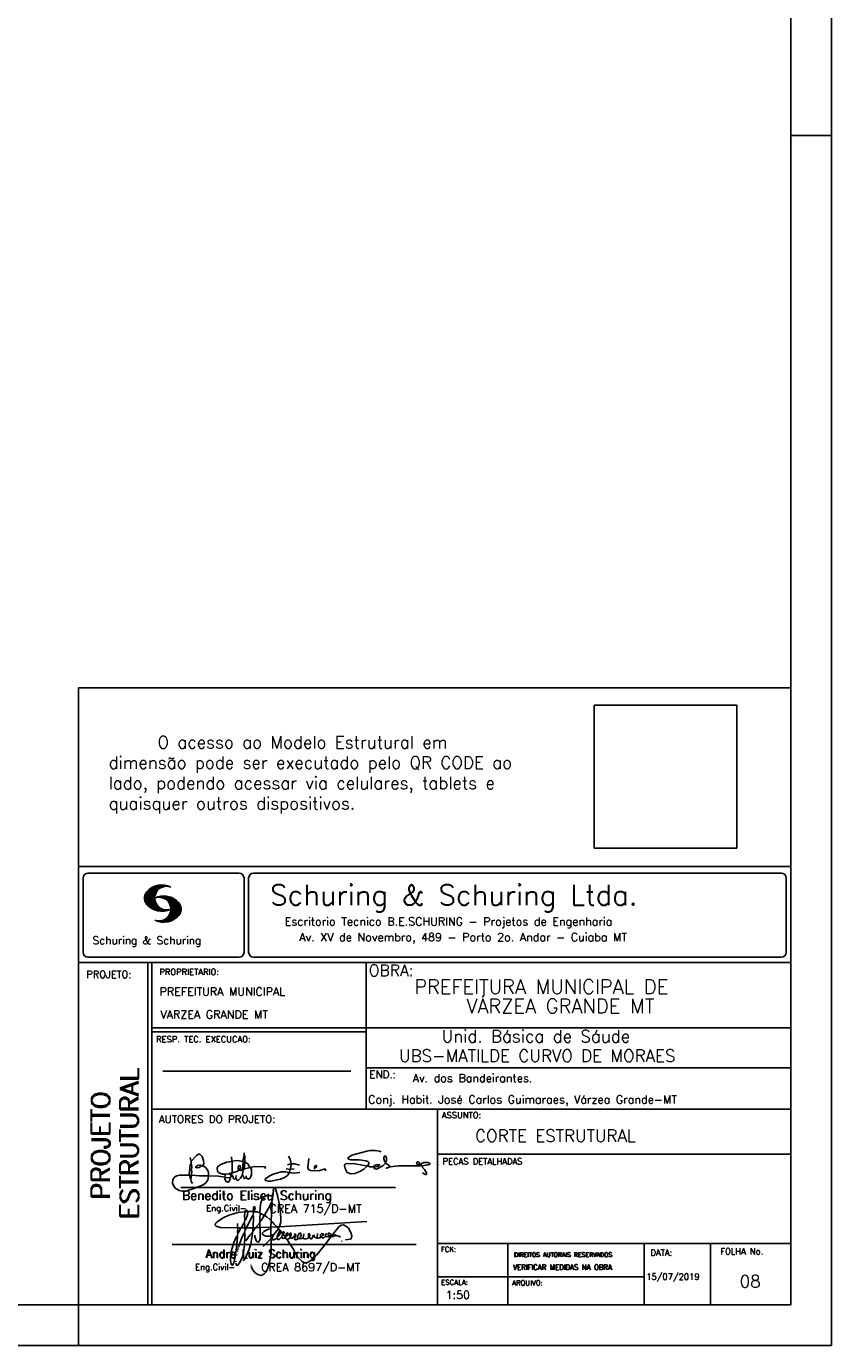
# Model space of a CAD drawing. Extents: x 0 to 84.1, y 0 to 59.4.
# Tile 7 of 9: x 64.3 to 84.1, y 0 to 32.4. Entities that reach past the tile are written whole.
import ezdxf

# ---------------------------------------------------------------- set-up
doc = ezdxf.new("R2010")
doc.units = 0
doc.header["$MEASUREMENT"] = 0
doc.layers.get('0').update_dxf_attribs({"linetype": 'CONTINUOUS'})
doc.layers.add('1', color=1, linetype='CONTINUOUS')
doc.layers.add('2', color=2, linetype='CONTINUOUS')
doc.styles.get("Standard").update_dxf_attribs({"font": 'ROMANS.SHX'})
picture_1 = doc.add_image_def('image1.png', size_in_pixel=(300, 300))

# ---------------------------------------------------------------- blocks, each defined once
blk = doc.blocks.new('assinaturabenedito')
at = {"color": 162}
for points in [[(80.21, 160.29), (79.88, 160.45), (79.72, 161.68), (80.29, 161.77), (80.46, 162.01), (80.54, 163.49), (80.37, 163.74), (80.54, 164.8), (80.46, 166.12), (80.29, 166.36), (80.37, 167.51), (82.43, 169.81), (83.41, 170.39), (83.9, 170.39), (84.81, 169.48), (85.38, 167.84), (85.46, 166.36), (85.13, 165.71), (86.12, 164.97), (86.94, 163.98), (87.35, 162.83), (87.43, 161.68), (87.19, 161.52), (83.66, 161.52), (80.46, 161.77)], [(80.46, 167.68), (80.21, 167.84), (79.88, 169.07)], [(94.32, 162.18), (93.09, 162.18), (91.53, 162.83), (91.12, 163.41), (90.96, 164.8), (91.29, 165.38), (92.52, 166.2), (94.82, 167.1), (97.03, 167.43), (97.11, 162.92)], [(96.95, 167.51), (96.79, 169.24)], [(101.46, 167.43), (99.17, 167.76), (97.11, 167.51)], [(101.55, 163.82), (102.04, 164.31), (102.28, 166.78), (102.28, 167.1), (101.55, 167.19), (101.46, 167.51), (101.96, 170.06), (102.28, 169.81), (102.28, 167.27)], [(101.96, 170.06), (102.04, 170.96)], [(120.99, 164.31), (121.24, 166.12), (121.16, 167.19), (120.66, 168.66), (120.09, 169.57)], [(135.35, 163.57), (135.27, 164.23), (135.11, 164.31), (132.64, 163.57), (129.12, 163.74), (128.62, 163.9), (128.3, 164.15), (128.05, 164.89), (128.46, 168.66)], [(155.13, 165.22), (153.4, 165.22), (152.58, 165.54), (153.16, 166.78), (152.67, 167.35), (151.85, 167.68), (149.14, 168.01), (145.61, 168.01), (144.71, 168.34), (144.46, 168.91), (146.1, 169.9), (152.17, 171.62), (153.65, 171.87), (155.7, 171.87), (157.43, 171.62), (158.08, 171.29)], [(159.89, 166.69), (159.89, 167.1), (160.22, 167.51), (160.22, 168.91), (160.05, 169.48), (159.56, 169.65), (159.23, 168.99), (159.23, 168.42), (159.56, 167.27), (159.8, 167.19)], [(79.55, 161.85), (79.72, 164.8), (79.88, 165.87), (80.21, 166.28)], [(84.48, 165.54), (84.15, 165.87), (83.57, 165.87), (82.84, 165.71), (82.1, 165.05), (82.59, 164.8), (83.57, 164.97), (84.48, 165.54)], [(84.48, 165.54), (85.05, 165.63)], [(94.08, 161.03), (94.32, 162.18), (95.88, 162.34), (96.21, 162.59), (96.95, 162.67)], [(96.87, 161.77), (96.54, 161.77), (95.88, 162.26)], [(98.59, 160.54), (98.1, 159.96), (97.61, 160.37), (97.36, 161.44), (96.87, 161.6), (97.03, 162.75), (99.08, 163.33), (99.9, 163.9), (100.48, 163.74), (101.3, 164.07), (101.55, 163.9), (101.38, 162.01)], [(98.59, 160.54), (99.17, 159.71), (99.58, 159.63), (100.56, 160.62), (101.38, 161.93), (102.12, 160.29), (102.69, 160.78), (103.6, 160.12), (104.42, 160.54), (104.99, 161.85), (104.99, 163.9), (104.66, 164.97), (106.3, 165.3), (110.57, 165.22), (110.74, 164.97), (110.49, 164.56)], [(99.9, 163.9), (100.48, 164.8), (100.4, 165.63), (99.9, 165.79), (99.49, 165.22), (99.58, 164.23), (99.82, 164.15)], [(101.3, 164.07), (101.55, 167.1)], [(102.04, 164.31), (104.58, 164.97)], [(104.34, 164.97), (103.51, 166.36), (102.69, 166.94), (102.37, 166.94)], [(110.74, 160.29), (110.57, 159.96), (110.74, 159.63), (111.88, 159.39), (112.87, 159.39), (116.89, 160.21), (118.53, 160.86), (119.68, 161.6), (120.5, 162.83)], [(110.74, 160.29), (112.29, 161.44), (113.94, 162.18), (117.22, 163.08), (118.86, 163.16), (122.22, 162.59), (124.85, 162.83)], [(120.83, 164.15), (119.19, 164.39)], [(121.16, 166.36), (119.76, 166.04)], [(120.83, 164.15), (120.58, 163)], [(120.83, 164.15), (121.07, 164.31), (122.47, 164.23)], [(121.24, 166.2), (121.48, 166.36), (122.55, 166.36), (124.6, 165.87)], [(130.84, 164.8), (130.76, 165.22), (131.25, 165.79), (131.58, 165.71), (131.66, 165.3), (131.41, 164.97), (130.84, 164.8)], [(130.84, 164.8), (130.76, 164.48), (130.92, 164.23)], [(152.26, 165.38), (152.17, 165.54), (151.11, 165.79), (146.68, 166.53), (143.56, 166.36), (143.23, 166.2), (143.15, 165.79), (143.31, 164.56), (144.13, 162.83), (145.61, 162.26), (147.25, 162.51), (149.38, 163.33), (151.02, 164.23), (152.26, 165.38)], [(152.26, 165.38), (152.5, 165.54)], [(155.21, 165.05), (155.13, 165.3), (155.37, 165.71), (156.03, 166.04), (157.26, 166.2), (157.43, 165.87), (157.18, 165.54), (156.6, 165.3), (155.21, 165.05)], [(155.21, 165.05), (155.29, 164.48), (156.19, 164.23), (158.82, 165.63), (159.89, 166.69), (161.36, 165.79), (161.61, 165.3), (161.61, 165.13), (161.12, 164.89), (160.3, 164.64), (159.97, 164.72)], [(161.61, 165.13), (165.22, 165.63), (174, 165.63), (174.41, 165.71), (174.49, 166.28)], [(176.63, 162.1), (176.63, 162.75), (175.81, 164.15), (174.99, 164.97), (174.82, 165.63), (177.36, 166.04), (178.02, 166.28), (178.02, 166.53), (177.78, 166.86), (177.36, 166.94), (175.56, 166.94), (174.66, 166.61), (174.49, 166.36), (173.02, 166.2), (172.61, 166.69), (172.93, 167.19), (173.34, 167.19), (173.75, 166.86), (173.84, 166.45)], [(173.59, 165.63), (173.59, 166.12)], [(174.82, 165.63), (174.58, 165.71)], [(176.63, 162.1), (176.13, 162.1), (175.07, 162.75)], [(176.63, 162.1), (176.63, 162.1)], [(181.55, 165.95), (181.47, 166.12)], [(87.43, 161.36), (87.1, 159.8), (86.04, 158.4), (84.97, 157.66), (81.44, 156.27), (78.16, 155.28), (76.68, 155.28), (75.37, 155.53), (73.73, 156.51), (73.15, 157.25), (72.66, 158.56), (72.74, 159.96), (73.65, 161.11), (74.38, 161.52), (75.53, 161.77), (79.64, 161.77)], [(80.21, 160.29), (80.46, 161.6)], [(80.21, 160.29), (80.37, 159.22), (80.87, 158.32)], [(94.08, 161.03), (91.53, 161.36), (87.43, 161.52)], [(94.08, 161.03), (94.08, 160.86)], [(96.29, 160.7), (94.24, 160.86), (94.08, 160.21), (94.57, 159.14), (95.39, 158.89), (95.8, 159.22), (96.29, 160.29), (96.29, 160.7)], [(96.29, 160.7), (96.87, 161.52)], [(98.59, 160.54), (98.76, 161.6)], [(102.78, 160.78), (102.86, 161.52)]]:
    blk.add_lwpolyline(points, dxfattribs=at)
blk = doc.blocks.new('assinaturanadre')
at = {"color": 162}
for points in [[(-225.3, 18.87), (-225.71, 15.34), (-225.87, 15.1), (-226.28, 15.26), (-226.36, 15.59), (-227.18, 16), (-229.07, 16), (-230.71, 15.18), (-231.94, 13.7), (-232.6, 11.73), (-233.01, 8.69), (-233.17, 5.9), (-233.01, 5.41), (-233.26, 2.62), (-233.26, 1.06), (-233.09, 0.65), (-233.34, -0.09), (-233.17, -0.67), (-233.17, -2.55), (-233.67, -2.8), (-235.23, -2.8), (-235.14, -2.23), (-233.42, -0.17)], [(-225.3, 18.87), (-225.46, 18.87), (-225.54, 18.46)], [(-225.3, 18.87), (-225.22, 19.04)], [(-221.69, -2.31), (-221.03, 0.57), (-220.87, 2.86), (-221.52, 9.6), (-222.84, 15.92), (-223.98, 19.86), (-224.56, 20.6), (-224.89, 20.68), (-225.22, 20.19), (-225.22, 19.53)], [(-225.87, 15.1), (-225.95, 13.46), (-226.28, 11.98), (-226.61, 11.73), (-227.59, 9.51), (-230.47, 4.42), (-229.32, 3.44), (-229.07, 3.44), (-227.43, 1.88), (-226.69, 1.63), (-226.61, 0.81), (-226.86, -2.47), (-226.77, -7.81), (-226.53, -8.71), (-226.86, -9.37), (-226.61, -10.68), (-226.69, -17.25), (-227.1, -21.27), (-227.76, -23.82), (-228.83, -27.19), (-229.56, -28.58), (-230.71, -29.9), (-231.53, -30.47), (-232.52, -30.72), (-234.41, -30.31), (-235.88, -29.24), (-237.44, -27.27), (-238.1, -25.79)], [(-237.2, 6.72), (-237.03, 8.78), (-236.78, 9.27), (-236.46, 9.43), (-236.13, 9.27), (-235.96, 8.53), (-236.29, 7.05), (-236.62, 6.39), (-236.87, 6.31)], [(-226.28, 11.98), (-226.12, 11.9), (-226.12, 10.83), (-226.69, 1.71)], [(-240.48, 6.64), (-245.98, 6.07), (-251.39, 4.42), (-254.59, 2.95), (-256.81, 1.55), (-258.37, 0.4), (-259.02, -0.26), (-259.43, -1.08), (-259.35, -1.49), (-258.86, -2.06), (-256.4, -2.8), (-246.55, -3.05), (-246.22, -2.8), (-246.39, -0.34)], [(-242.2, 0.15), (-243.19, -1.16), (-244.01, -2.97), (-246.22, -2.97)], [(-237.2, 6.72), (-236.95, 6.23), (-237.2, 4.67), (-237.61, 4.26), (-241.05, -2.97), (-241.95, -3.05), (-242.12, 0.81), (-241.95, 1.47), (-241.46, 1.88), (-240.4, 4.59), (-240.23, 6.56), (-237.36, 6.56), (-237.2, 6.72)], [(-241.87, 6.48), (-242.12, 4.51), (-242.04, 1.47)], [(-240.48, 6.64), (-240.48, 6.97), (-241.05, 7.38), (-241.63, 7.22), (-241.79, 6.64)], [(-237.28, 4.51), (-237.03, 4.1), (-237.11, -2.72), (-237.36, -2.88), (-240.89, -2.88)], [(-240.48, 6.64), (-240.31, 6.64)], [(-236.54, 6.48), (-234.98, 6.31), (-233.26, 5.82)], [(-233.01, 5.41), (-232.68, 5.49), (-230.63, 4.34), (-232.35, 1.55), (-233.01, 0.89)], [(-230.47, 4.42), (-230.47, 4.42)], [(-226.61, 0.81), (-226.36, 0.81), (-225.22, -0.17), (-224.97, -0.67), (-223.74, -1.9), (-223.66, -2.39), (-226.77, -2.55)], [(-221.69, -2.31), (-170.73, 0.81)], [(-246.14, -3.05), (-246.22, -5.76), (-246.06, -6), (-246.39, -7.4), (-246.3, -8.47), (-246.88, -14.54), (-247.62, -19.96), (-248.44, -23.33), (-249.18, -24.72), (-249.5, -24.89), (-250.08, -24.31), (-250.41, -21.93), (-250.41, -19.88), (-250, -16.76), (-248.44, -11.5), (-246.88, -7.97), (-246.47, -7.65)], [(-241.87, -4.11), (-242.12, -5.76), (-241.95, -6), (-241.95, -7.73), (-242.2, -13.15), (-242.78, -17.42), (-243.43, -19.96), (-244.74, -22.83), (-246.14, -24.72), (-246.47, -24.89), (-246.8, -24.72), (-247.21, -23.66)], [(-244.33, -3.05), (-245.32, -5.02), (-245.98, -5.84)], [(-242.12, -5.67), (-242.45, -6), (-243.51, -8.3), (-245.65, -13.97)], [(-242.04, -2.88), (-243.92, -2.97)], [(-237.11, -2.97), (-237.28, -3.87), (-237.28, -4.53), (-237.11, -4.69), (-237.61, -5.76), (-237.44, -6.25), (-238.02, -9.78), (-238.59, -12.57), (-239.66, -15.94), (-241.79, -20.78), (-242.61, -21.85), (-243.27, -22.1)], [(-241.13, -2.97), (-241.54, -3.95), (-241.87, -4.11), (-241.95, -3.13)], [(-237.61, -5.76), (-239, -7.15), (-241.38, -10.6)], [(-235.31, -2.64), (-235.8, -2.97), (-237.11, -2.88)], [(-235.88, -2.97), (-236.13, -3.62), (-237.03, -4.61)], [(-233.09, -2.8), (-233.01, -9.29), (-233.17, -9.94), (-233.91, -11.18), (-234.32, -11.26), (-234.9, -11.01), (-235.39, -10.27), (-236.13, -8.06), (-236.21, -7.15)], [(-226.86, -2.55), (-233.17, -2.72)], [(-226.77, -7.56), (-227.84, -7.89), (-229.65, -7.89), (-230.71, -7.48), (-231.7, -6.66), (-231.78, -6), (-230.96, -5.1), (-228.25, -3.79), (-227.68, -3.79)], [(-222.43, -3.29), (-222.43, -3.7), (-224.97, -6.82), (-226.61, -7.4)], [(-225.05, -6.91), (-226.04, -8.55), (-225.87, -8.79), (-225.95, -9.7), (-225.54, -10.03), (-224.97, -10.03), (-223.16, -8.96)], [(-221.69, -2.31), (-223.57, -2.39)], [(-221.36, -4.85), (-222.18, -5.35), (-222.34, -6.09), (-222.75, -6.66), (-223.08, -7.97), (-223.08, -8.88), (-222.67, -9.78), (-222.34, -9.86), (-222.01, -9.78), (-220.54, -8.47)], [(-221.19, -5.1), (-221.28, -6.09), (-221.6, -6.74), (-222.43, -8.06), (-222.92, -8.38)], [(-221.85, -2.39), (-222.43, -3.29), (-222.84, -2.88), (-222.84, -2.55)], [(-222.43, -3.7), (-221.44, -4.36), (-221.36, -4.94), (-220.78, -5.18), (-220.29, -5.92), (-219.96, -6), (-219.47, -5.35), (-219.14, -5.26), (-218.98, -5.51), (-219.39, -6.5), (-219.96, -6.99), (-220.21, -7.56), (-220.46, -8.47), (-220.05, -9.04), (-219.55, -9.12), (-218.4, -8.55), (-217.91, -9.37), (-217.34, -9.7), (-216.02, -9.12), (-215.7, -8.71), (-215.04, -9.04), (-214.3, -9.04), (-212.99, -7.81), (-212.91, -7.07), (-212.66, -6.58), (-212.41, -6.58), (-212.17, -6.91), (-212.33, -7.81), (-212.58, -8.14), (-212.99, -7.97)], [(-219.96, -6), (-219.8, -6.74)], [(-219.8, -6.82), (-219.88, -7.07)], [(-219.8, -6.91), (-218.57, -7.89), (-218.32, -7.73), (-217.58, -6.17), (-217.26, -5.84), (-216.93, -6), (-216.85, -6.82), (-217.58, -7.81), (-218.4, -8.22), (-218.49, -7.97)], [(-190.51, -6.82), (-189.52, -7.32), (-189.77, -7.81), (-190.42, -8.06), (-191.57, -7.97), (-195.76, -13.72), (-200.19, -18.89), (-203.31, -21.93), (-205.03, -23), (-206.1, -23.33), (-207.49, -23.25), (-208.48, -22.67), (-210.94, -20.21), (-212.58, -17.66), (-213.81, -15.2), (-216.85, -10.6), (-217.17, -9.78)], [(-215.53, -8.3), (-215.86, -7.73), (-215.86, -6.82), (-215.45, -6), (-215.2, -6), (-214.96, -6.33), (-214.88, -7.23), (-215.53, -8.3)], [(-212.66, -8.14), (-212.99, -9.37), (-212.91, -9.78), (-212.25, -10.03), (-211.18, -9.53), (-210.94, -9.29), (-211.27, -8.63), (-211.27, -8.06), (-210.86, -7.23), (-210.03, -6.09), (-209.3, -6), (-209.05, -7.15), (-209.54, -8.14), (-210.36, -9.12), (-210.2, -9.37), (-208.72, -9.21), (-207.9, -8.63), (-207.41, -6.82), (-207.49, -6.41)], [(-212.66, -6.58), (-212.91, -6.33)], [(-204.54, -8.14), (-204.04, -7.81), (-203.96, -6.99), (-204.37, -6.41), (-204.78, -6.41), (-204.87, -7.73), (-204.54, -8.14)], [(-202.24, -7.15), (-202.08, -8.06), (-202.98, -9.29), (-203.47, -9.29), (-204.45, -8.63)], [(-201.42, -7.07), (-201.5, -7.48), (-201.25, -8.22), (-200.6, -8.71), (-200.02, -8.71)], [(-201.09, -6.5), (-201.09, -6.5)], [(-196.33, -7.48), (-197.23, -8.3), (-198.14, -8.71), (-199.2, -9.04), (-199.78, -8.96), (-199.94, -8.63), (-199.53, -7.07), (-199.53, -6.25)], [(-196.33, -7.48), (-196.09, -6.82), (-196.17, -6.41), (-196.99, -6.17), (-197.56, -6.82), (-197.73, -7.32), (-197.73, -7.81), (-197.48, -8.22)], [(-194.77, -7.23), (-194.28, -6.74), (-194.28, -6.41), (-194.77, -6.74), (-194.77, -7.23)], [(-194.77, -7.23), (-194.77, -7.97), (-194.61, -8.06), (-193.13, -8.14), (-192.15, -7.81), (-191.74, -7.97)], [(-192.06, -7.73), (-191.74, -7.07), (-191.98, -6.5), (-192.64, -6), (-193.13, -6), (-193.3, -7.07), (-192.64, -7.81)], [(-190.51, -6.82), (-191.33, -7.89)], [(-190.51, -6.82), (-190.18, -6.17), (-187.06, -2.39), (-185.58, -1.41), (-184.35, -1.24), (-182.46, -2.23), (-181.32, -3.21), (-179.92, -5.59), (-179.43, -7.65), (-179.59, -8.79), (-180.25, -9.62), (-183.04, -10.03)], [(-189.44, -7.23), (-189.11, -6.99), (-188.78, -7.32)], [(-189.44, -7.23), (-189.19, -7.56), (-188.7, -7.4), (-187.39, -7.81), (-186.73, -7.81), (-186.48, -8.14), (-186.07, -8.22)], [(-246.06, -15.36), (-246.22, -16.1)], [(-245.81, -14.54), (-245.89, -15.03)], [(-226.86, -9.29), (-231.21, -13.8)], [(-226.04, -8.47), (-226.45, -8.63)], [(-218.4, -8.22), (-218.4, -8.47)], [(-215.53, -8.3), (-215.53, -8.63)], [(-210.36, -9.12), (-210.86, -9.21)], [(-204.54, -8.14), (-204.54, -8.55), (-205.28, -9.12), (-206.26, -9.45), (-207.49, -9.29), (-207.9, -8.79)], [(-194.77, -7.89), (-195.84, -8.71), (-196.5, -8.79), (-197.15, -8.38)], [(-185.42, -10.77), (-185.17, -10.77)], [(-247.29, -22.34), (-247.29, -22.92)], [(-246.8, -18.57), (-246.88, -19.06)], [(-246.39, -16.43), (-246.39, -16.84)], [(-238.43, -24.64), (-238.43, -24.81)], [(-238.26, -25.22), (-238.18, -25.46)]]:
    blk.add_lwpolyline(points, dxfattribs=at)

msp = doc.modelspace()

# ---------------------------------------------------------------- linework, layer by layer
at = {"layer": '2', "linetype": 'Continuous'}
for p, q in [((84.100006, 0), (84.100006, 59.400002)), ((84.100006, 29.700001), (83.100006, 29.700001)), ((65.600006, 1), (65.600006, 16.142713)), ((83.100006, 16.142713), (65.600006, 16.142713)), ((65.600006, 11.755142), (83.100006, 11.755135)), ((65.715988, 11.477417), (65.715988, 9.648308)), ((65.832489, 11.593918), (69.548996, 11.593918)), ((69.665497, 11.477417), (69.665497, 9.648308)), ((69.778748, 11.477417), (69.778748, 9.648308)), ((69.895249, 11.593918), (82.867508, 11.593918)), ((82.984009, 11.477417), (82.984009, 9.648308)), ((67.221772, 10.985771), (67.528321, 11.292321)), ((67.222123, 10.971993), (67.545929, 11.295792)), ((67.222168, 11.000305), (67.508011, 11.286148)), ((67.222489, 10.958214), (67.56427, 11.300003)), ((67.224366, 11.016648), (67.488404, 11.280686)), ((67.224472, 10.94606), (67.581131, 11.302727)), ((67.226578, 11.03299), (67.465409, 11.271813)), ((67.2267, 10.934159), (67.596314, 11.303772)), ((67.228943, 10.922257), (67.612336, 11.305649)), ((67.232178, 10.911354), (67.626831, 11.306015)), ((67.232437, 11.052986), (67.439469, 11.26001)), ((67.235916, 10.900948), (67.642014, 11.307053)), ((67.239258, 11.073952), (67.410523, 11.245209)), ((67.239655, 10.890557), (67.656281, 11.307183)), ((67.243561, 10.880333), (67.669251, 11.306015)), ((67.248612, 10.871239), (67.520584, 11.143219)), ((67.252747, 11.10157), (67.374314, 11.223145)), ((67.253647, 10.862129), (67.502121, 11.110611)), ((67.258683, 10.853035), (67.491593, 11.085945)), ((67.264267, 10.84449), (67.483597, 11.06382)), ((67.270783, 10.836869), (67.47966, 11.045746)), ((67.277298, 10.829247), (67.475876, 11.027817)), ((67.283814, 10.821625), (67.474167, 11.011971)), ((67.531494, 10.998619), (67.546158, 11.013283)), ((67.548691, 11.001663), (67.565323, 11.018303)), ((67.563156, 11.001992), (67.584885, 11.023735)), ((67.577607, 11.00232), (67.601899, 11.026612)), ((67.592072, 11.002648), (67.619477, 11.030045)), ((67.604584, 11.001007), (67.635239, 11.03167)), ((67.608673, 11.231301), (67.68306, 11.305702)), ((67.617234, 10.999535), (67.651505, 11.033806)), ((67.62999, 10.998154), (67.666199, 11.034363)), ((67.638062, 11.246552), (67.69574, 11.30423)), ((67.64122, 10.99524), (67.680893, 11.03492)), ((67.652436, 10.992317), (67.695603, 11.035485)), ((67.662873, 11.257233), (67.708405, 11.302758)), ((67.664337, 10.990074), (67.708985, 11.034729)), ((67.674881, 10.986489), (67.72316, 11.034767)), ((67.681977, 11.2622), (67.721238, 11.301461)), ((67.684327, 10.981789), (67.736191, 11.033654)), ((67.694321, 10.977654), (67.748459, 11.031792)), ((67.702469, 11.268563), (67.733063, 11.299149)), ((67.704605, 10.973801), (67.761597, 11.0308)), ((67.71431, 10.969368), (67.773758, 11.028824)), ((67.718491, 11.270424), (67.744904, 11.296837)), ((67.722412, 10.963333), (67.785233, 11.026146)), ((67.732499, 10.959282), (67.797608, 11.024391)), ((67.734482, 11.272286), (67.757004, 11.294808)), ((67.740387, 10.953034), (67.808838, 11.021485)), ((67.749115, 10.947632), (67.819702, 11.018219)), ((67.750473, 11.274147), (67.768555, 11.292221)), ((67.756165, 10.940537), (67.830765, 11.015137)), ((67.765198, 10.93544), (67.841874, 11.012116)), ((67.77211, 10.928208), (67.852234, 11.008339)), ((67.290558, 10.814232), (67.473114, 10.996781)), ((67.296936, 10.807419), (67.470307, 10.980797)), ((67.304734, 10.800133), (67.473206, 10.968598)), ((67.311829, 10.793083), (67.474121, 10.955384)), ((67.319168, 10.786293), (67.475159, 10.942276)), ((67.326828, 10.779808), (67.477616, 10.930596)), ((67.334488, 10.773323), (67.480088, 10.918923)), ((67.342133, 10.766846), (67.482544, 10.90725)), ((67.350098, 10.760674), (67.485901, 10.896469)), ((67.358338, 10.754769), (67.489655, 10.886078)), ((67.366577, 10.748863), (67.493409, 10.875695)), ((67.374802, 10.742966), (67.497208, 10.865357)), ((67.383393, 10.737427), (67.502076, 10.856102)), ((67.392228, 10.732109), (67.506958, 10.84684)), ((67.401062, 10.726807), (67.511841, 10.837578)), ((67.409882, 10.721497), (67.516922, 10.828537)), ((67.41919, 10.71666), (67.522843, 10.820305)), ((67.428635, 10.711968), (67.528748, 10.812088)), ((67.43808, 10.707276), (67.534668, 10.803864)), ((67.447541, 10.702599), (67.540802, 10.795861)), ((67.457642, 10.698563), (67.547699, 10.78862)), ((67.467743, 10.694519), (67.554612, 10.781388)), ((67.477829, 10.690483), (67.561509, 10.774155)), ((67.488205, 10.686714), (67.568589, 10.767105)), ((67.499009, 10.683373), (67.576477, 10.760849)), ((67.509796, 10.680031), (67.584366, 10.754601)), ((67.5206, 10.676697), (67.592255, 10.74836)), ((67.532074, 10.674027), (67.600327, 10.742287)), ((67.543625, 10.671448), (67.609238, 10.737053)), ((67.555176, 10.668869), (67.618134, 10.731819)), ((67.5672, 10.666748), (67.627045, 10.726586)), ((67.579605, 10.665009), (67.636261, 10.721665)), ((67.591996, 10.663277), (67.646256, 10.717522)), ((67.604782, 10.661919), (67.65625, 10.713379)), ((67.618134, 10.661141), (67.66623, 10.709244)), ((67.631501, 10.660355), (67.676911, 10.705773)), ((67.64531, 10.660042), (67.688126, 10.702851)), ((67.65976, 10.660355), (67.699341, 10.699936)), ((67.671296, 10.38913), (68.095734, 10.813568)), ((67.67421, 10.660668), (67.710678, 10.697136)), ((67.685135, 10.388832), (68.100952, 10.804665)), ((67.690598, 10.661675), (67.723847, 10.694931)), ((67.69896, 10.388527), (68.104996, 10.794571)), ((67.708161, 10.663521), (67.737625, 10.692986)), ((67.713776, 10.389206), (68.107529, 10.782967)), ((67.725296, 10.66594), (67.750779, 10.691422)), ((67.728806, 10.390091), (68.110825, 10.77211)), ((67.741867, 10.668862), (67.765747, 10.692742)), ((67.744095, 10.391251), (68.114106, 10.761261)), ((67.76027, 10.672806), (67.780136, 10.692681)), ((67.760544, 10.393555), (68.11557, 10.748596)), ((67.776978, 10.395859), (68.117249, 10.736138)), ((67.779831, 10.921784), (67.86261, 11.004555)), ((67.780106, 10.677895), (67.794464, 10.692261)), ((67.78592, 10.913735), (67.873307, 11.001122)), ((67.794007, 10.907692), (67.883316, 10.997002)), ((67.794464, 10.692261), (67.79654, 10.694336)), ((67.794861, 10.399597), (68.118943, 10.723679)), ((67.798127, 10.683296), (67.810562, 10.69574)), ((67.799912, 10.899468), (67.892731, 10.992279)), ((67.806626, 10.892029), (67.902451, 10.987854)), ((67.811753, 10.883019), (67.912232, 10.983506)), ((67.81305, 10.403664), (68.118515, 10.709122)), ((67.81717, 10.689835), (67.825379, 10.698044)), ((67.817658, 10.874802), (67.921875, 10.979012)), ((67.822358, 10.554344), (68.091095, 10.823075)), ((67.823761, 10.866768), (67.930436, 10.973442)), ((67.829499, 10.858353), (67.940003, 10.968857)), ((67.832825, 10.409302), (68.118134, 10.694611)), ((67.833084, 10.695977), (67.839569, 10.702462)), ((67.833527, 10.848244), (67.948655, 10.963379)), ((67.838395, 10.83899), (67.957047, 10.957634)), ((67.840729, 10.586838), (68.086777, 10.832894)), ((67.843323, 10.829773), (67.965561, 10.952019)), ((67.848358, 10.817597), (67.975678, 10.944924)), ((67.848709, 10.608963), (68.081818, 10.842072)), ((67.852341, 10.806755), (67.985031, 10.939453)), ((67.856202, 10.794724), (67.99379, 10.932312)), ((67.856934, 10.63131), (68.075089, 10.849472)), ((67.859864, 10.781189), (68.003067, 10.924393)), ((67.860703, 10.649239), (68.070359, 10.858895)), ((67.862656, 10.768639), (68.01175, 10.91774)), ((67.865174, 10.667847), (68.063507, 10.866165)), ((67.865235, 10.753647), (68.02092, 10.90934)), ((67.866242, 10.683037), (68.057556, 10.874352)), ((67.866318, 10.73967), (68.029206, 10.90255)), ((67.867295, 10.698235), (68.049775, 10.880722)), ((67.867905, 10.725861), (68.036682, 10.894646)), ((67.868119, 10.711846), (68.043793, 10.887528)), ((67.550324, 10.409546), (67.562592, 10.421799)), ((67.561463, 10.40654), (67.576416, 10.421486)), ((67.572602, 10.403542), (67.590226, 10.421173)), ((67.583756, 10.400551), (67.606156, 10.422959)), ((67.595673, 10.398346), (67.622162, 10.424828)), ((67.607605, 10.396141), (67.639588, 10.428116)), ((67.619553, 10.393929), (67.658707, 10.43309)), ((67.632141, 10.392388), (67.679932, 10.440178)), ((67.644959, 10.391075), (67.704071, 10.450188)), ((67.657776, 10.389756), (67.737152, 10.469132)), ((67.853302, 10.415634), (68.117768, 10.680092)), ((67.876404, 10.424599), (68.113495, 10.66169)), ((67.901276, 10.435334), (68.11023, 10.644287)), ((67.929581, 10.449501), (68.101624, 10.621544)), ((67.966126, 10.471909), (68.08902, 10.594803)), ((68.045029, 10.536675), (68.057724, 10.54937)), ((65.600006, 9.399994), (83.100006, 9.399994)), ((65.832489, 9.531807), (69.548996, 9.531807)), ((67.300385, 5.799996), (67.300385, 9.399994)), ((67.400391, 5.799996), (67.400391, 9.399994)), ((69.895249, 9.531807), (82.867508, 9.531807)), ((72.668579, 6.816429), (72.668579, 9.399994)), ((83.100006, 9.399994), (83.100006, 1)), ((72.668579, 7.799995), (67.400391, 7.799995)), ((72.668579, 7.799995), (83.100006, 7.800003)), ((72.668579, 7.699995), (67.400391, 7.699995)), ((72.668579, 6.816429), (83.100006, 6.816437)), ((72.668579, 6.816429), (72.668579, 5.799996)), ((67.670312, 6.739054), (72.288888, 6.739054)), ((67.300385, 1), (67.300385, 5.799996)), ((67.400391, 1), (67.400391, 5.799996)), ((67.400391, 5.799996), (83.100006, 5.799996)), ((74.42096, 4.799996), (74.42096, 5.799996)), ((74.420958, 4.701716), (83.100005, 4.701724)), ((74.42096, 1), (74.42096, 4.799996)), ((68.11142, 3.880457), (73.389855, 3.880457)), ((67.897606, 2.480272), (73.894493, 2.480272)), ((74.42096, 2.505768), (83.100006, 2.505776)), ((76.14679, 1), (76.14679, 2.505776)), ((79.496476, 1), (79.496476, 2.505776)), ((81.120974, 1), (81.120974, 2.505774)), ((74.42096, 1.691735), (79.496476, 1.691742)), ((65.600006, 0), (65.600006, 1)), ((83.100006, 1), (65.600006, 1)), ((0, 0), (84.100006, 0))]:
    msp.add_line(p, q, dxfattribs=at)
msp.add_lwpolyline([(83.100006, 1), (2.5, 1), (2.5, 58.400002), (83.100006, 58.400002), (83.100006, 1)], dxfattribs=at)
for centre, radius, start, end in [((65.832489, 11.477417), 0.116502, 90, 180), ((69.548996, 11.477417), 0.116502, 0, 90), ((69.895249, 11.477417), 0.116502, 90, 180), ((82.867508, 11.477417), 0.116502, 0, 90), ((67.465149, 10.98227), 0.243989, 140.229431, 231.895096), ((67.648087, 10.815277), 0.491555, 63.393265, 138.909058), ((67.76323, 10.98333), 0.291044, 68.851509, 291.148499), ((67.692337, 10.543831), 0.491555, 41.090942, 116.606735), ((67.648087, 11.15139), 0.491555, 218.229782, 296.60672), ((67.577195, 10.711891), 0.291044, 248.851501, 111.148491), ((67.875275, 10.710823), 0.243989, 308.104889, 39.770576), ((67.692337, 10.879952), 0.491555, 243.393265, 321.770233), ((65.832489, 9.648308), 0.116502, 180, 270), ((69.548996, 9.648308), 0.116502, 270, 0), ((69.895249, 9.648308), 0.116502, 180, 270), ((82.867508, 9.648308), 0.116502, 270, 0)]:
    msp.add_arc(centre, radius, start, end, dxfattribs=at)

# ---------------------------------------------------------------- block references
at = {"xscale": 0.06, "yscale": 0.06, "zscale": 0.06}
msp.add_blockref('assinaturabenedito', (63.548427, -5.523744), dxfattribs=at)
at = {"linetype": 'Continuous', "xscale": 0.042, "yscale": 0.042, "zscale": 0.042}
msp.add_blockref('assinaturanadre', (79.849688, 3.01472), dxfattribs=at)

# ---------------------------------------------------------------- texts
at = {"linetype": 'Continuous', "insert": (66.338308, 14.957831), "char_height": 0.3, "attachment_point": 1}
msp.add_mtext_dynamic_manual_height_columns('^IO acesso ao Modelo Estrutural em dimensão pode ser executado pelo QR CODE ao lado, podendo acessar via celulares, tablets e quaisquer outros dispositivos.', width=10.84065058, gutter_width=1.5, heights=[3.742444], dxfattribs=at)
at = {"layer": '1', "linetype": 'Continuous'}
for s, height, p in [('PREFEITURA MUNICIPAL DE', 0.35, (73.846579, 8.633815)), (' VÁRZEA GRANDE MT', 0.35, (74.88894, 8.159332)), ('Unid. Básica de Sáude', 0.3, (74.522022, 7.441803)), ('UBS-MATILDE CURVO DE MORAES', 0.3, (73.47419, 6.963667)), ('Av. dos Bandeirantes.', 0.2, (73.808698, 6.465806)), ('Conj. Habit. José Carlos Guimaraes, Várzea Grande-MT', 0.2, (72.714314, 5.940867)), ('CORTE ESTRUTURAL', 0.3, (75.341589, 4.999797))]:
    msp.add_text(s, height=height, dxfattribs=at).set_placement(p)
at = {"layer": '1', "linetype": 'Continuous', "insert": (81.841532, 1.729188), "char_height": 0.3, "attachment_point": 1}
msp.add_mtext_dynamic_manual_height_columns('08', width=0.86139052, gutter_width=1, heights=[0], dxfattribs=at)
at = {"layer": '2', "linetype": 'Continuous'}
for s, height, p in [('Schuring & Schuring Ltda.', 0.5, (70.306839, 10.806786)), ('Escritorio Tecnico B.E.SCHURING - Projetos de Engenharia', 0.2, (70.664673, 10.308487)), ('Schuring & Schuring', 0.19, (65.944336, 9.851486)), ('Av. XV de Novembro, 489 - Porto 2o. Andar - Cuiaba MT', 0.2, (71.023194, 9.925888)), ('PROJETO:', 0.175, (65.793152, 9.021591)), ('PROPRIETARIO:', 0.15, (67.584534, 9.097367)), ('OBRA:', 0.278755, (72.732109, 9.070375)), ('PREFEITURA MUNICIPAL', 0.2, (67.590642, 8.588706)), ('VARZEA GRANDE MT', 0.2, (67.612163, 8.027363)), ('RESP. TEC. EXECUCAO:', 0.15, (67.506005, 7.444514)), ('END.:', 0.185837, (72.743767, 6.565421)), ('AUTORES DO PROJETO:', 0.185837, (67.572014, 5.463953)), ('ASSUNTO:', 0.15, (74.525462, 5.581304)), ('PECAS DETALHADAS', 0.15, (74.54287, 4.447065)), ('Benedito Eliseu Schuring', 0.22, (68.138321, 3.577287)), ('Benedito Eliseu Schuring', 0.22, (68.149796, 3.577287)), ('Eng.Civil-', 0.15, (68.737209, 3.298847)), ('CREA 715/D-MT', 0.2, (70.290742, 3.262761)), ('Andre Luiz Schuring', 0.2, (68.716739, 2.158082)), ('Andre Luiz Schuring', 0.2, (68.734296, 2.149201)), ('FCK:', 0.125, (74.500763, 2.299423)), ('DIREITOS AUTORAIS RESERVADOS', 0.11, (76.294724, 2.176125)), ('DIREITOS AUTORAIS RESERVADOS', 0.11, (76.303696, 2.176125)), ('DATA:', 0.15, (79.648044, 2.2071)), ('FOLHA No.', 0.15, (81.365514, 2.23814)), ('Eng.Civil-', 0.15, (68.462773, 1.853249)), ('CREA 8697/D-MT', 0.2, (70.08334, 1.825346)), ('VERIFICAR MEDIDAS NA OBRA', 0.125, (76.271485, 1.861862)), ('VERIFICAR MEDIDAS NA OBRA', 0.125, (76.280457, 1.861862)), ('15/07/2019', 0.15, (79.544345, 1.615775)), ('ESCALA:', 0.125, (74.507035, 1.490738)), ('1:50', 0.2, (74.617035, 1.144112)), ('ARQUIVO:', 0.125, (76.249054, 1.475601))]:
    msp.add_text(s, height=height, dxfattribs=at).set_placement(p)
for s, p in [('ESTRUTURAL', (67.073731, 3.12536)), ('ESTRUTURAL', (67.073731, 3.094507)), ('PROJETO', (66.369095, 3.606125)), ('PROJETO', (66.369095, 3.575272))]:
    msp.add_text(s, height=0.45, rotation=90, dxfattribs=at).set_placement(p)

# ---------------------------------------------------------------- pictures from other files: only their frames are drawn
at = {"linetype": 'Continuous'}
image = msp.add_image(picture_1, insert=(78.268111, 12.209568), size_in_units=(3.506887, 3.506887), dxfattribs=at)
image.dxf.flags = 15

doc.saveas('drawing.dxf')
